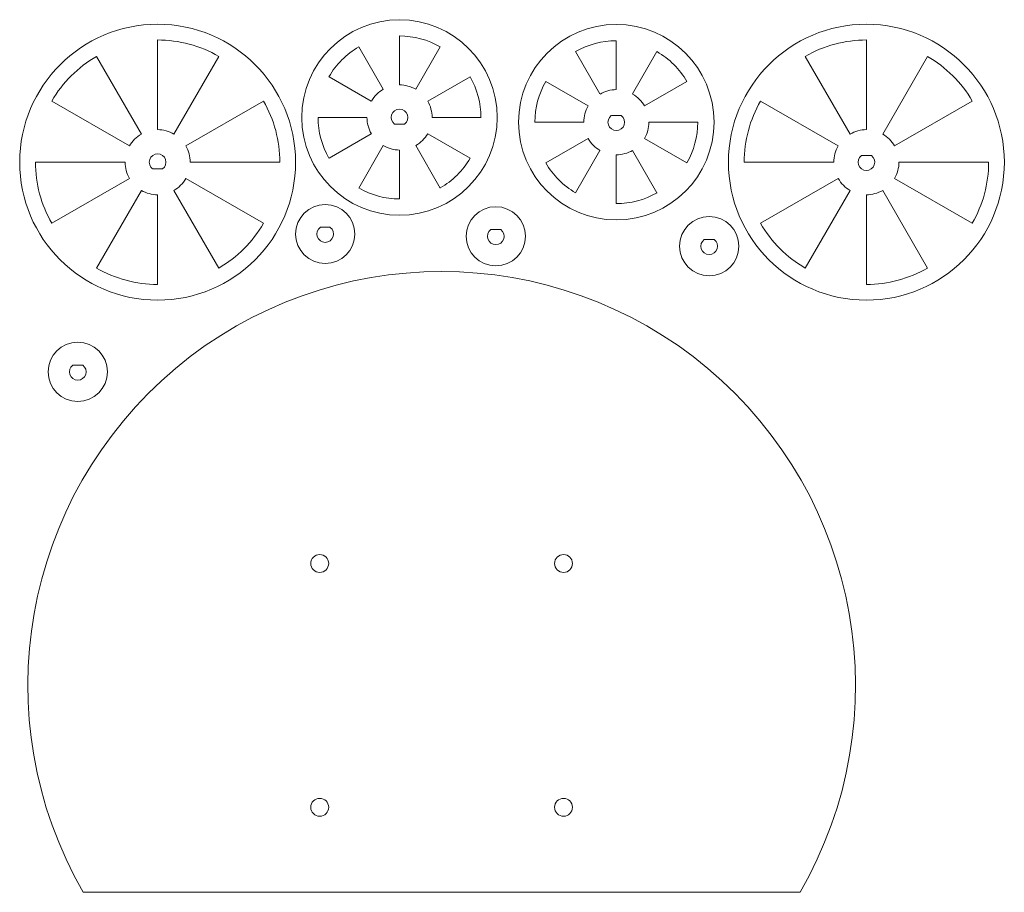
# Model space of a CAD drawing. Header units: inches. Extents: x 0.3 to 14.6, y 0.2 to 12.9.
import ezdxf

# ---------------------------------------------------------------- set-up
doc = ezdxf.new("R2010")
doc.units = ezdxf.units.IN
doc.header["$MEASUREMENT"] = 0

msp = doc.modelspace()

# ---------------------------------------------------------------- linework, layer by layer
at = {"color": 7, "linetype": 'Continuous', "lineweight": 15}
for p, q in [((2.325, 11.271), (2.325, 12.57)), ((5.832, 11.919), (5.832, 12.628)), ((12.601, 11.271), (12.601, 12.57)), ((5.242, 12.47), (5.596, 11.856)), ((6.423, 12.47), (6.069, 11.856)), ((8.975, 11.851), (8.975, 12.559)), ((1.439, 12.333), (2.089, 11.207)), ((3.211, 12.333), (2.561, 11.207)), ((8.384, 12.401), (8.738, 11.787)), ((9.565, 12.401), (9.211, 11.787)), ((11.715, 12.333), (12.364, 11.207)), ((13.486, 12.333), (12.837, 11.207)), ((5.423, 11.683), (4.81, 12.038)), ((6.242, 11.683), (6.855, 12.038)), ((8.566, 11.614), (7.952, 11.969)), ((9.384, 11.614), (9.998, 11.969)), ((1.916, 11.035), (0.791, 11.684)), ((2.734, 11.035), (3.859, 11.684)), ((12.191, 11.035), (11.066, 11.684)), ((13.01, 11.035), (14.135, 11.684)), ((4.651, 11.447), (5.36, 11.447)), ((7.014, 11.447), (6.305, 11.447)), ((9.047, 11.475), (8.903, 11.475)), ((5.905, 11.35), (5.76, 11.35)), ((7.794, 11.378), (8.502, 11.378)), ((10.156, 11.378), (9.447, 11.378)), ((5.423, 11.211), (4.81, 10.856)), ((6.242, 11.211), (6.855, 10.856)), ((8.566, 11.142), (7.952, 10.788)), ((9.384, 11.142), (9.998, 10.788)), ((5.242, 10.424), (5.596, 11.038)), ((6.423, 10.424), (6.069, 11.038)), ((5.832, 10.975), (5.832, 10.266)), ((8.384, 10.355), (8.738, 10.969)), ((8.975, 10.906), (8.975, 10.197)), ((9.565, 10.355), (9.211, 10.969)), ((12.673, 10.895), (12.528, 10.895)), ((0.553, 10.798), (1.852, 10.798)), ((4.097, 10.798), (2.797, 10.798)), ((10.829, 10.798), (12.128, 10.798)), ((14.372, 10.798), (13.073, 10.798)), ((2.397, 10.701), (2.253, 10.701)), ((1.916, 10.562), (0.791, 9.912)), ((2.734, 10.562), (3.859, 9.912)), ((12.191, 10.562), (11.066, 9.912)), ((13.01, 10.562), (14.135, 9.912)), ((1.439, 9.264), (2.089, 10.389)), ((2.325, 10.326), (2.325, 9.027)), ((3.211, 9.264), (2.561, 10.389)), ((11.715, 9.264), (12.364, 10.389)), ((12.601, 10.326), (12.601, 9.027)), ((13.486, 9.264), (12.837, 10.389)), ((4.827, 9.854), (4.682, 9.854)), ((7.3, 9.82), (7.155, 9.82)), ((10.395, 9.677), (10.25, 9.677)), ((1.239, 7.855), (1.094, 7.855)), ((11.639, 0.213), (1.247, 0.213))]:
    msp.add_line(p, q, dxfattribs=at)
for centre, radius in [((5.832, 11.447), 1.417), ((2.325, 10.798), 2), ((8.975, 11.378), 1.417), ((12.601, 10.798), 2), ((4.755, 9.757), 0.429), ((7.228, 9.724), 0.429), ((10.322, 9.581), 0.429), ((1.167, 7.759), 0.429), ((4.675, 4.98), 0.13), ((8.21, 4.98), 0.13), ((4.675, 1.445), 0.13), ((8.21, 1.445), 0.13)]:
    msp.add_circle(centre, radius, dxfattribs=at)
for centre, radius, start, end in [((2.325, 10.798), 1.772, 60, 90), ((5.832, 11.447), 1.181, 60, 90), ((12.601, 10.798), 1.772, 90, 120), ((5.832, 11.447), 1.181, 120, 150), ((8.975, 11.378), 1.181, 90, 120), ((2.325, 10.798), 1.772, 120, 150), ((8.975, 11.378), 1.181, 30, 60), ((12.601, 10.798), 1.772, 30, 60), ((5.832, 11.447), 1.181, 0, 30), ((5.832, 11.447), 0.472, 120, 150), ((5.832, 11.447), 0.472, 60, 90), ((8.975, 11.378), 1.181, 150, 180), ((8.975, 11.378), 0.472, 90, 120), ((8.975, 11.378), 0.472, 30, 60), ((2.325, 10.798), 1.772, 0, 30), ((5.832, 11.447), 0.121, 306.6341, 233.3659), ((5.832, 11.447), 0.472, 0, 30), ((8.975, 11.378), 0.472, 150, 180), ((12.601, 10.798), 1.772, 150, 180), ((5.832, 11.447), 1.181, 180, 210), ((5.832, 11.447), 0.472, 180, 210), ((8.975, 11.378), 0.121, 126.6341, 53.3659), ((8.975, 11.378), 0.472, 330, 360), ((8.975, 11.378), 1.181, 330, 0), ((2.325, 10.798), 0.472, 120, 150), ((2.325, 10.798), 0.472, 60, 90), ((5.832, 11.447), 0.472, 300, 330), ((8.975, 11.378), 0.472, 210, 240), ((12.601, 10.798), 0.472, 90, 120), ((12.601, 10.798), 0.472, 30, 60), ((2.325, 10.798), 0.472, 0, 30), ((5.832, 11.447), 0.472, 240, 270), ((12.601, 10.798), 0.472, 150, 180), ((2.325, 10.798), 0.121, 306.6341, 233.3659), ((5.832, 11.447), 1.181, 300, 330), ((8.975, 11.378), 0.472, 270, 300), ((12.601, 10.798), 0.121, 126.6341, 53.3659), ((2.325, 10.798), 1.772, 180, 210), ((2.325, 10.798), 0.472, 180, 210), ((8.975, 11.378), 1.181, 210, 240), ((12.601, 10.798), 0.472, 330, 360), ((12.601, 10.798), 1.772, 330, 0), ((2.325, 10.798), 0.472, 300, 330), ((5.832, 11.447), 1.181, 240, 270), ((12.601, 10.798), 0.472, 210, 240), ((2.325, 10.798), 0.472, 240, 270), ((8.975, 11.378), 1.181, 270, 300), ((12.601, 10.798), 0.472, 270, 300), ((2.325, 10.798), 1.772, 300, 330), ((4.755, 9.757), 0.121, 126.8823, 53.1177), ((12.601, 10.798), 1.772, 210, 240), ((7.228, 9.724), 0.121, 126.8823, 53.1177), ((10.322, 9.581), 0.121, 126.8823, 53.1177), ((6.443, 3.213), 6, 330, 210), ((2.325, 10.798), 1.772, 240, 270), ((12.601, 10.798), 1.772, 270, 300), ((1.167, 7.759), 0.121, 126.8823, 53.1177)]:
    msp.add_arc(centre, radius, start, end, dxfattribs=at)

doc.saveas('drawing.dxf')
